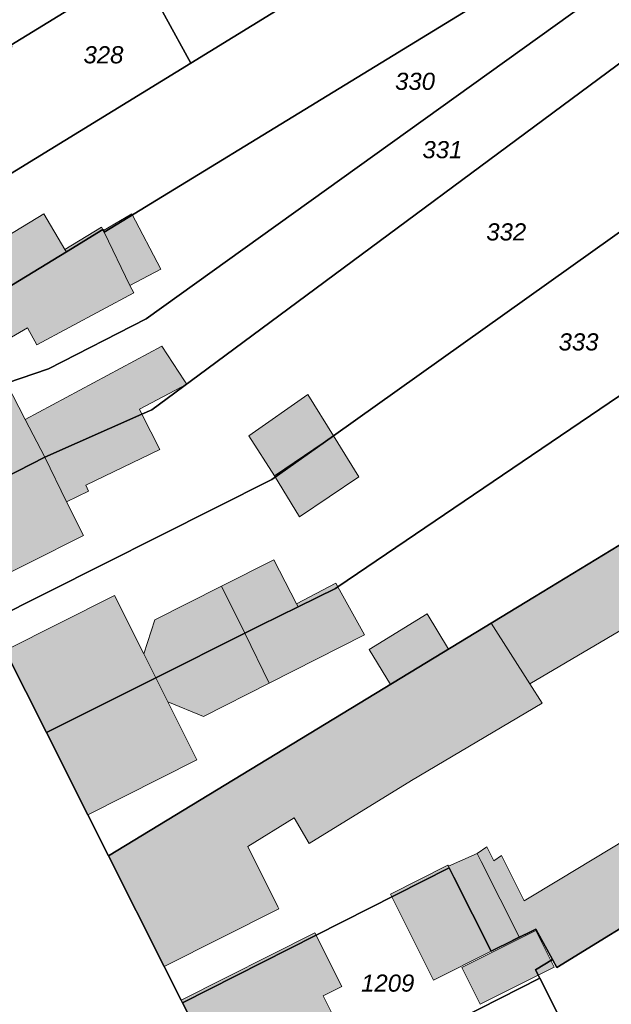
# Model space of a CAD drawing. Header units: metres. Extents: x 32338650 to 32340431, y 5701793 to 5703325.
# Tile 222 of 256: x 32339297 to 32339340, y 5702795 to 5702867. Entities that reach past the tile are written whole.
import ezdxf

# ---------------------------------------------------------------- set-up
doc = ezdxf.new("R2010")
doc.units = ezdxf.units.M
doc.header["$LTSCALE"] = 0.1
for name, color, linetype, lineweight, true_color in [('LPB-BE-Flurstück_Grenze', 7, 'Continuous', 70, 0x004c99), ('LPB-BE-Flurstück_Nummer', 7, 'Continuous', 70, 0x004c99), ('LPB-BE-Gebäude', 7, 'Continuous', 70, 0x004c99), ('LPB-BE-Straße', 7, 'Continuous', 70, 0x004c99)]:
    doc.layers.add(name, color=color, linetype=linetype, lineweight=lineweight, true_color=true_color)
doc.styles.add('Arial (italic)', font='ariali.ttf')

msp = doc.modelspace()

# ---------------------------------------------------------------- hatches: boundary and pattern name
at = {"layer": 'LPB-BE-Gebäude', "linetype": 'Continuous', "lineweight": 0, "true_color": 0xc7c8ca}
for points in [[(32339289.729, 5702852.085), (32339282.382, 5702847.573), (32339285.502, 5702841.378), (32339300.12, 5702850.264), (32339300.018, 5702850.437), (32339298.477, 5702853.034), (32339294.102, 5702850.395), (32339294.721, 5702849.368), (32339292.042, 5702847.743), (32339289.729, 5702852.085)], [(32339289.729, 5702852.085), (32339282.382, 5702847.573), (32339285.502, 5702841.378), (32339300.12, 5702850.264), (32339300.018, 5702850.437), (32339298.477, 5702853.034), (32339294.102, 5702850.395), (32339294.721, 5702849.368), (32339292.042, 5702847.743), (32339289.729, 5702852.085)], [(32339302.822, 5702851.813), (32339302.884, 5702851.707), (32339304.76, 5702847.82), (32339307.013, 5702849.008), (32339304.905, 5702853.039), (32339302.822, 5702851.813)], [(32339302.822, 5702851.813), (32339302.884, 5702851.707), (32339304.76, 5702847.82), (32339307.013, 5702849.008), (32339304.905, 5702853.039), (32339302.822, 5702851.813)], [(32339285.502, 5702841.378), (32339287.331, 5702837.743), (32339287.838, 5702836.71), (32339295.754, 5702840.687), (32339295.194, 5702841.771), (32339294.501, 5702843.113), (32339297.291, 5702844.736), (32339297.962, 5702843.486), (32339305.034, 5702847.287), (32339304.76, 5702847.82), (32339302.884, 5702851.707), (32339302.822, 5702851.813), (32339302.788, 5702851.886), (32339302.693, 5702852.06), (32339300.018, 5702850.437), (32339300.12, 5702850.264), (32339285.502, 5702841.378)], [(32339285.502, 5702841.378), (32339287.331, 5702837.743), (32339287.838, 5702836.71), (32339295.754, 5702840.687), (32339295.194, 5702841.771), (32339294.501, 5702843.113), (32339297.291, 5702844.736), (32339297.962, 5702843.486), (32339305.034, 5702847.287), (32339304.76, 5702847.82), (32339302.884, 5702851.707), (32339302.822, 5702851.813), (32339302.788, 5702851.886), (32339302.693, 5702852.06), (32339300.018, 5702850.437), (32339300.12, 5702850.264), (32339285.502, 5702841.378)], [(32339307.088, 5702843.387), (32339297.117, 5702838.049), (32339295.754, 5702840.687), (32339287.838, 5702836.71), (32339290.6, 5702831.241), (32339298.545, 5702835.285), (32339305.636, 5702838.429), (32339305.45, 5702838.798), (32339308.906, 5702840.61), (32339308.736, 5702840.869), (32339307.088, 5702843.387)], [(32339307.088, 5702843.387), (32339297.117, 5702838.049), (32339295.754, 5702840.687), (32339287.838, 5702836.71), (32339290.6, 5702831.241), (32339298.545, 5702835.285), (32339305.636, 5702838.429), (32339305.45, 5702838.798), (32339308.906, 5702840.61), (32339308.736, 5702840.869), (32339307.088, 5702843.387)], [(32339297.117, 5702838.049), (32339298.545, 5702835.285), (32339305.636, 5702838.429), (32339305.45, 5702838.798), (32339308.906, 5702840.61), (32339308.736, 5702840.869), (32339307.088, 5702843.387), (32339297.117, 5702838.049)], [(32339297.117, 5702838.049), (32339298.545, 5702835.285), (32339305.636, 5702838.429), (32339305.45, 5702838.798), (32339308.906, 5702840.61), (32339308.736, 5702840.869), (32339307.088, 5702843.387), (32339297.117, 5702838.049)], [(32339315.32, 5702833.922), (32339319.61, 5702836.851), (32339317.737, 5702839.858), (32339313.448, 5702836.857), (32339315.32, 5702833.922)], [(32339315.32, 5702833.922), (32339319.61, 5702836.851), (32339317.737, 5702839.858), (32339313.448, 5702836.857), (32339315.32, 5702833.922)], [(32339290.6, 5702831.241), (32339293.428, 5702825.6), (32339301.375, 5702829.571), (32339300.141, 5702832.047), (32339301.743, 5702832.822), (32339301.538, 5702833.245), (32339306.937, 5702835.853), (32339305.636, 5702838.429), (32339298.545, 5702835.285), (32339290.6, 5702831.241)], [(32339290.6, 5702831.241), (32339293.428, 5702825.6), (32339301.375, 5702829.571), (32339300.141, 5702832.047), (32339301.743, 5702832.822), (32339301.538, 5702833.245), (32339306.937, 5702835.853), (32339305.636, 5702838.429), (32339298.545, 5702835.285), (32339290.6, 5702831.241)], [(32339306.937, 5702835.853), (32339305.636, 5702838.429), (32339298.545, 5702835.285), (32339300.141, 5702832.047), (32339301.743, 5702832.822), (32339301.538, 5702833.245), (32339306.937, 5702835.853)], [(32339306.937, 5702835.853), (32339305.636, 5702838.429), (32339298.545, 5702835.285), (32339300.141, 5702832.047), (32339301.743, 5702832.822), (32339301.538, 5702833.245), (32339306.937, 5702835.853)], [(32339317.124, 5702830.945), (32339321.47, 5702833.854), (32339319.61, 5702836.851), (32339315.32, 5702833.922), (32339317.124, 5702830.945)], [(32339317.124, 5702830.945), (32339321.47, 5702833.854), (32339319.61, 5702836.851), (32339315.32, 5702833.922), (32339317.124, 5702830.945)], [(32339331.114, 5702823.179), (32339333.936, 5702818.768), (32339342.157, 5702823.605), (32339342.005, 5702823.864), (32339352.127, 5702829.821), (32339349.391, 5702834.289)], [(32339331.114, 5702823.179), (32339333.936, 5702818.768), (32339342.157, 5702823.605), (32339342.005, 5702823.864), (32339352.127, 5702829.821), (32339349.391, 5702834.289)], [(32339330.099, 5702806.384), (32339330.387, 5702805.813), (32339333.16, 5702800.301), (32339334.387, 5702800.881), (32339335.607, 5702798.649), (32339335.923, 5702798.066), (32339349.607, 5702806.474), (32339352.358, 5702808.292), (32339375.665, 5702822.518), (32339370.712, 5702830.575), (32339369.272, 5702832.918), (32339365.789, 5702830.67), (32339369.694, 5702824.186), (32339359.318, 5702817.925), (32339359.059, 5702818.353), (32339336.148, 5702804.521), (32339333.536, 5702802.944), (32339331.874, 5702806.238), (32339331.313, 5702805.853), (32339330.797, 5702806.87)], [(32339330.099, 5702806.384), (32339330.387, 5702805.813), (32339333.16, 5702800.301), (32339334.387, 5702800.881), (32339335.607, 5702798.649), (32339335.923, 5702798.066), (32339349.607, 5702806.474), (32339352.358, 5702808.292), (32339375.665, 5702822.518), (32339370.712, 5702830.575), (32339369.272, 5702832.918), (32339365.789, 5702830.67), (32339369.694, 5702824.186), (32339359.318, 5702817.925), (32339359.059, 5702818.353), (32339336.148, 5702804.521), (32339333.536, 5702802.944), (32339331.874, 5702806.238), (32339331.313, 5702805.853), (32339330.797, 5702806.87)], [(32339305.774, 5702820.949), (32339303.64, 5702825.202), (32339295.646, 5702821.203), (32339298.659, 5702815.21), (32339306.647, 5702819.21), (32339313.154, 5702822.461), (32339314.256, 5702823.013), (32339317.027, 5702824.377), (32339316.912, 5702824.601), (32339315.268, 5702827.803), (32339311.44, 5702825.875), (32339306.573, 5702823.423)], [(32339305.774, 5702820.949), (32339303.64, 5702825.202), (32339295.646, 5702821.203), (32339298.659, 5702815.21), (32339306.647, 5702819.21), (32339313.154, 5702822.461), (32339314.256, 5702823.013), (32339317.027, 5702824.377), (32339316.912, 5702824.601), (32339315.268, 5702827.803), (32339311.44, 5702825.875), (32339306.573, 5702823.423)], [(32339311.44, 5702825.875), (32339313.154, 5702822.461), (32339314.256, 5702823.013), (32339317.027, 5702824.377), (32339316.912, 5702824.601), (32339315.268, 5702827.803), (32339311.44, 5702825.875)], [(32339311.44, 5702825.875), (32339313.154, 5702822.461), (32339314.256, 5702823.013), (32339317.027, 5702824.377), (32339316.912, 5702824.601), (32339315.268, 5702827.803), (32339311.44, 5702825.875)], [(32339305.774, 5702820.949), (32339306.647, 5702819.21), (32339313.154, 5702822.461), (32339311.44, 5702825.875), (32339306.573, 5702823.423), (32339305.774, 5702820.949)], [(32339305.774, 5702820.949), (32339306.647, 5702819.21), (32339313.154, 5702822.461), (32339311.44, 5702825.875), (32339306.573, 5702823.423), (32339305.774, 5702820.949)], [(32339314.256, 5702823.013), (32339313.154, 5702822.461), (32339314.927, 5702818.811), (32339321.877, 5702822.347), (32339319.937, 5702825.838), (32339319.789, 5702826.106), (32339316.912, 5702824.601), (32339317.027, 5702824.377)], [(32339314.256, 5702823.013), (32339313.154, 5702822.461), (32339314.927, 5702818.811), (32339321.877, 5702822.347), (32339319.937, 5702825.838), (32339319.789, 5702826.106), (32339316.912, 5702824.601), (32339317.027, 5702824.377)], [(32339333.936, 5702818.768), (32339331.114, 5702823.179), (32339328.005, 5702821.294), (32339323.766, 5702818.713), (32339303.183, 5702806.22), (32339307.256, 5702798.138), (32339315.62, 5702802.36), (32339315.55, 5702802.504), (32339313.374, 5702806.894), (32339316.755, 5702808.982), (32339317.829, 5702807.111), (32339325.314, 5702811.72), (32339334.837, 5702817.354)], [(32339333.936, 5702818.768), (32339331.114, 5702823.179), (32339328.005, 5702821.294), (32339323.766, 5702818.713), (32339303.183, 5702806.22), (32339307.256, 5702798.138), (32339315.62, 5702802.36), (32339315.55, 5702802.504), (32339313.374, 5702806.894), (32339316.755, 5702808.982), (32339317.829, 5702807.111), (32339325.314, 5702811.72), (32339334.837, 5702817.354)], [(32339333.936, 5702818.768), (32339331.114, 5702823.179), (32339328.005, 5702821.294), (32339323.766, 5702818.713), (32339303.183, 5702806.22), (32339307.256, 5702798.138), (32339315.62, 5702802.36), (32339315.55, 5702802.504), (32339313.374, 5702806.894), (32339316.755, 5702808.982), (32339317.829, 5702807.111), (32339325.314, 5702811.72), (32339334.837, 5702817.354)], [(32339333.936, 5702818.768), (32339331.114, 5702823.179), (32339328.005, 5702821.294), (32339323.766, 5702818.713), (32339303.183, 5702806.22), (32339307.256, 5702798.138), (32339315.62, 5702802.36), (32339315.55, 5702802.504), (32339313.374, 5702806.894), (32339316.755, 5702808.982), (32339317.829, 5702807.111), (32339325.314, 5702811.72), (32339334.837, 5702817.354)], [(32339333.936, 5702818.768), (32339331.114, 5702823.179), (32339328.005, 5702821.294), (32339323.766, 5702818.713), (32339303.183, 5702806.22), (32339307.256, 5702798.138), (32339315.62, 5702802.36), (32339315.55, 5702802.504), (32339313.374, 5702806.894), (32339316.755, 5702808.982), (32339317.829, 5702807.111), (32339325.314, 5702811.72), (32339334.837, 5702817.354)], [(32339333.936, 5702818.768), (32339331.114, 5702823.179), (32339328.005, 5702821.294), (32339323.766, 5702818.713), (32339303.183, 5702806.22), (32339307.256, 5702798.138), (32339315.62, 5702802.36), (32339315.55, 5702802.504), (32339313.374, 5702806.894), (32339316.755, 5702808.982), (32339317.829, 5702807.111), (32339325.314, 5702811.72), (32339334.837, 5702817.354)], [(32339333.936, 5702818.768), (32339331.114, 5702823.179), (32339328.005, 5702821.294), (32339323.766, 5702818.713), (32339303.183, 5702806.22), (32339307.256, 5702798.138), (32339315.62, 5702802.36), (32339315.55, 5702802.504), (32339313.374, 5702806.894), (32339316.755, 5702808.982), (32339317.829, 5702807.111), (32339325.314, 5702811.72), (32339334.837, 5702817.354)], [(32339333.936, 5702818.768), (32339331.114, 5702823.179), (32339328.005, 5702821.294), (32339323.766, 5702818.713), (32339303.183, 5702806.22), (32339307.256, 5702798.138), (32339315.62, 5702802.36), (32339315.55, 5702802.504), (32339313.374, 5702806.894), (32339316.755, 5702808.982), (32339317.829, 5702807.111), (32339325.314, 5702811.72), (32339334.837, 5702817.354)], [(32339333.936, 5702818.768), (32339331.114, 5702823.179), (32339328.005, 5702821.294), (32339323.766, 5702818.713), (32339303.183, 5702806.22), (32339307.256, 5702798.138), (32339315.62, 5702802.36), (32339315.55, 5702802.504), (32339313.374, 5702806.894), (32339316.755, 5702808.982), (32339317.829, 5702807.111), (32339325.314, 5702811.72), (32339334.837, 5702817.354)], [(32339333.936, 5702818.768), (32339331.114, 5702823.179), (32339328.005, 5702821.294), (32339323.766, 5702818.713), (32339303.183, 5702806.22), (32339307.256, 5702798.138), (32339315.62, 5702802.36), (32339315.55, 5702802.504), (32339313.374, 5702806.894), (32339316.755, 5702808.982), (32339317.829, 5702807.111), (32339325.314, 5702811.72), (32339334.837, 5702817.354)], [(32339333.936, 5702818.768), (32339331.114, 5702823.179), (32339328.005, 5702821.294), (32339323.766, 5702818.713), (32339303.183, 5702806.22), (32339307.256, 5702798.138), (32339315.62, 5702802.36), (32339315.55, 5702802.504), (32339313.374, 5702806.894), (32339316.755, 5702808.982), (32339317.829, 5702807.111), (32339325.314, 5702811.72), (32339334.837, 5702817.354)], [(32339333.936, 5702818.768), (32339331.114, 5702823.179), (32339328.005, 5702821.294), (32339323.766, 5702818.713), (32339303.183, 5702806.22), (32339307.256, 5702798.138), (32339315.62, 5702802.36), (32339315.55, 5702802.504), (32339313.374, 5702806.894), (32339316.755, 5702808.982), (32339317.829, 5702807.111), (32339325.314, 5702811.72), (32339334.837, 5702817.354)], [(32339333.936, 5702818.768), (32339331.114, 5702823.179), (32339328.005, 5702821.294), (32339323.766, 5702818.713), (32339303.183, 5702806.22), (32339307.256, 5702798.138), (32339315.62, 5702802.36), (32339315.55, 5702802.504), (32339313.374, 5702806.894), (32339316.755, 5702808.982), (32339317.829, 5702807.111), (32339325.314, 5702811.72), (32339334.837, 5702817.354)], [(32339333.936, 5702818.768), (32339331.114, 5702823.179), (32339328.005, 5702821.294), (32339323.766, 5702818.713), (32339303.183, 5702806.22), (32339307.256, 5702798.138), (32339315.62, 5702802.36), (32339315.55, 5702802.504), (32339313.374, 5702806.894), (32339316.755, 5702808.982), (32339317.829, 5702807.111), (32339325.314, 5702811.72), (32339334.837, 5702817.354)], [(32339333.936, 5702818.768), (32339331.114, 5702823.179), (32339328.005, 5702821.294), (32339323.766, 5702818.713), (32339303.183, 5702806.22), (32339307.256, 5702798.138), (32339315.62, 5702802.36), (32339315.55, 5702802.504), (32339313.374, 5702806.894), (32339316.755, 5702808.982), (32339317.829, 5702807.111), (32339325.314, 5702811.72), (32339334.837, 5702817.354)], [(32339333.936, 5702818.768), (32339331.114, 5702823.179), (32339328.005, 5702821.294), (32339323.766, 5702818.713), (32339303.183, 5702806.22), (32339307.256, 5702798.138), (32339315.62, 5702802.36), (32339315.55, 5702802.504), (32339313.374, 5702806.894), (32339316.755, 5702808.982), (32339317.829, 5702807.111), (32339325.314, 5702811.72), (32339334.837, 5702817.354)], [(32339333.936, 5702818.768), (32339331.114, 5702823.179), (32339328.005, 5702821.294), (32339323.766, 5702818.713), (32339303.183, 5702806.22), (32339307.256, 5702798.138), (32339315.62, 5702802.36), (32339315.55, 5702802.504), (32339313.374, 5702806.894), (32339316.755, 5702808.982), (32339317.829, 5702807.111), (32339325.314, 5702811.72), (32339334.837, 5702817.354)], [(32339333.936, 5702818.768), (32339331.114, 5702823.179), (32339328.005, 5702821.294), (32339323.766, 5702818.713), (32339303.183, 5702806.22), (32339307.256, 5702798.138), (32339315.62, 5702802.36), (32339315.55, 5702802.504), (32339313.374, 5702806.894), (32339316.755, 5702808.982), (32339317.829, 5702807.111), (32339325.314, 5702811.72), (32339334.837, 5702817.354)], [(32339333.936, 5702818.768), (32339331.114, 5702823.179), (32339328.005, 5702821.294), (32339323.766, 5702818.713), (32339303.183, 5702806.22), (32339307.256, 5702798.138), (32339315.62, 5702802.36), (32339315.55, 5702802.504), (32339313.374, 5702806.894), (32339316.755, 5702808.982), (32339317.829, 5702807.111), (32339325.314, 5702811.72), (32339334.837, 5702817.354)], [(32339333.936, 5702818.768), (32339331.114, 5702823.179), (32339328.005, 5702821.294), (32339323.766, 5702818.713), (32339303.183, 5702806.22), (32339307.256, 5702798.138), (32339315.62, 5702802.36), (32339315.55, 5702802.504), (32339313.374, 5702806.894), (32339316.755, 5702808.982), (32339317.829, 5702807.111), (32339325.314, 5702811.72), (32339334.837, 5702817.354)], [(32339333.936, 5702818.768), (32339331.114, 5702823.179), (32339328.005, 5702821.294), (32339323.766, 5702818.713), (32339303.183, 5702806.22), (32339307.256, 5702798.138), (32339315.62, 5702802.36), (32339315.55, 5702802.504), (32339313.374, 5702806.894), (32339316.755, 5702808.982), (32339317.829, 5702807.111), (32339325.314, 5702811.72), (32339334.837, 5702817.354)], [(32339333.936, 5702818.768), (32339331.114, 5702823.179), (32339328.005, 5702821.294), (32339323.766, 5702818.713), (32339303.183, 5702806.22), (32339307.256, 5702798.138), (32339315.62, 5702802.36), (32339315.55, 5702802.504), (32339313.374, 5702806.894), (32339316.755, 5702808.982), (32339317.829, 5702807.111), (32339325.314, 5702811.72), (32339334.837, 5702817.354)], [(32339306.647, 5702819.21), (32339298.659, 5702815.21), (32339301.681, 5702809.207), (32339309.639, 5702813.215), (32339307.526, 5702817.447), (32339310.124, 5702816.368), (32339314.927, 5702818.811), (32339313.154, 5702822.461)], [(32339306.647, 5702819.21), (32339298.659, 5702815.21), (32339301.681, 5702809.207), (32339309.639, 5702813.215), (32339307.526, 5702817.447), (32339310.124, 5702816.368), (32339314.927, 5702818.811), (32339313.154, 5702822.461)], [(32339306.647, 5702819.21), (32339307.526, 5702817.447), (32339310.124, 5702816.368), (32339314.927, 5702818.811), (32339313.154, 5702822.461), (32339306.647, 5702819.21)], [(32339306.647, 5702819.21), (32339307.526, 5702817.447), (32339310.124, 5702816.368), (32339314.927, 5702818.811), (32339313.154, 5702822.461), (32339306.647, 5702819.21)], [(32339328.001, 5702805.456), (32339328.057, 5702805.348), (32339328.399, 5702804.67), (32339331.129, 5702799.272), (32339333.16, 5702800.301), (32339330.387, 5702805.813), (32339330.099, 5702806.384)], [(32339328.001, 5702805.456), (32339328.057, 5702805.348), (32339328.399, 5702804.67), (32339331.129, 5702799.272), (32339333.16, 5702800.301), (32339330.387, 5702805.813), (32339330.099, 5702806.384)], [(32339328.001, 5702805.456), (32339328.057, 5702805.348), (32339328.399, 5702804.67), (32339331.129, 5702799.272), (32339333.16, 5702800.301), (32339330.387, 5702805.813), (32339330.099, 5702806.384)], [(32339328.001, 5702805.456), (32339328.057, 5702805.348), (32339328.399, 5702804.67), (32339331.129, 5702799.272), (32339333.16, 5702800.301), (32339330.387, 5702805.813), (32339330.099, 5702806.384)], [(32339328.001, 5702805.456), (32339328.057, 5702805.348), (32339328.399, 5702804.67), (32339331.129, 5702799.272), (32339333.16, 5702800.301), (32339330.387, 5702805.813), (32339330.099, 5702806.384)], [(32339328.001, 5702805.456), (32339328.057, 5702805.348), (32339328.399, 5702804.67), (32339331.129, 5702799.272), (32339333.16, 5702800.301), (32339330.387, 5702805.813), (32339330.099, 5702806.384)], [(32339328.001, 5702805.456), (32339328.057, 5702805.348), (32339328.399, 5702804.67), (32339331.129, 5702799.272), (32339333.16, 5702800.301), (32339330.387, 5702805.813), (32339330.099, 5702806.384)], [(32339328.001, 5702805.456), (32339328.057, 5702805.348), (32339328.399, 5702804.67), (32339331.129, 5702799.272), (32339333.16, 5702800.301), (32339330.387, 5702805.813), (32339330.099, 5702806.384)], [(32339328.001, 5702805.456), (32339328.057, 5702805.348), (32339328.399, 5702804.67), (32339331.129, 5702799.272), (32339333.16, 5702800.301), (32339330.387, 5702805.813), (32339330.099, 5702806.384)], [(32339328.001, 5702805.456), (32339328.057, 5702805.348), (32339328.399, 5702804.67), (32339331.129, 5702799.272), (32339333.16, 5702800.301), (32339330.387, 5702805.813), (32339330.099, 5702806.384)], [(32339328.001, 5702805.456), (32339327.965, 5702805.528), (32339323.778, 5702803.41), (32339326.921, 5702797.146), (32339331.129, 5702799.272), (32339328.399, 5702804.67), (32339328.057, 5702805.348)], [(32339328.001, 5702805.456), (32339327.965, 5702805.528), (32339323.778, 5702803.41), (32339326.921, 5702797.146), (32339331.129, 5702799.272), (32339328.399, 5702804.67), (32339328.057, 5702805.348)], [(32339308.495, 5702795.686), (32339308.589, 5702795.487), (32339312.521, 5702787.705), (32339313.184, 5702786.391), (32339321.562, 5702790.646), (32339320.886, 5702791.984), (32339318.858, 5702796.012), (32339320.224, 5702796.699), (32339318.252, 5702800.611)], [(32339308.495, 5702795.686), (32339308.589, 5702795.487), (32339312.521, 5702787.705), (32339313.184, 5702786.391), (32339321.562, 5702790.646), (32339320.886, 5702791.984), (32339318.858, 5702796.012), (32339320.224, 5702796.699), (32339318.252, 5702800.611)]]:
    msp.add_hatch(color=9, dxfattribs=at).paths.add_polyline_path(points)

# ---------------------------------------------------------------- linework, layer by layer
at = {"layer": 'LPB-BE-Flurstück_Grenze', "color": 253, "linetype": 'Continuous', "lineweight": 25, "true_color": 0xadadad, "transparency": 33554687, "flags": 128}
for points in [[(32339275.733, 5702860.743), (32339278.856, 5702854.552), (32339288.678, 5702860.566), (32339288.637, 5702860.634), (32339293.993, 5702863.928), (32339296.131, 5702865.243), (32339296.068, 5702865.346), (32339305.354, 5702871.055), (32339309.209, 5702864.029), (32339336.07, 5702880.544), (32339333.784, 5702883.212), (32339326.976, 5702891.21), (32339302.554, 5702876.179), (32339285.843, 5702865.866), (32339285.724, 5702865.792), (32339285.553, 5702865.687), (32339275.733, 5702860.743)], [(32339275.733, 5702860.743), (32339278.856, 5702854.552), (32339288.678, 5702860.566), (32339288.637, 5702860.634), (32339293.993, 5702863.928), (32339296.131, 5702865.243), (32339296.068, 5702865.346), (32339305.354, 5702871.055), (32339309.209, 5702864.029), (32339336.07, 5702880.544), (32339333.784, 5702883.212), (32339326.976, 5702891.21), (32339302.554, 5702876.179), (32339285.843, 5702865.866), (32339285.724, 5702865.792), (32339285.553, 5702865.687), (32339275.733, 5702860.743)], [(32339289.729, 5702852.085), (32339282.382, 5702847.573), (32339285.502, 5702841.378), (32339300.12, 5702850.264), (32339302.788, 5702851.886), (32339302.822, 5702851.813), (32339302.884, 5702851.707), (32339339.793, 5702874.292), (32339336.07, 5702880.544), (32339309.209, 5702864.029), (32339289.729, 5702852.085)], [(32339289.729, 5702852.085), (32339282.382, 5702847.573), (32339285.502, 5702841.378), (32339300.12, 5702850.264), (32339302.788, 5702851.886), (32339302.822, 5702851.813), (32339302.884, 5702851.707), (32339339.793, 5702874.292), (32339336.07, 5702880.544), (32339309.209, 5702864.029), (32339289.729, 5702852.085)], [(32339285.502, 5702841.378), (32339287.838, 5702836.71), (32339295.754, 5702840.687), (32339298.825, 5702841.745), (32339305.945, 5702845.378), (32339341.718, 5702871.062), (32339339.793, 5702874.292), (32339302.884, 5702851.707), (32339302.822, 5702851.813), (32339302.788, 5702851.886), (32339300.12, 5702850.264), (32339285.502, 5702841.378)], [(32339285.502, 5702841.378), (32339287.838, 5702836.71), (32339295.754, 5702840.687), (32339298.825, 5702841.745), (32339305.945, 5702845.378), (32339341.718, 5702871.062), (32339339.793, 5702874.292), (32339302.884, 5702851.707), (32339302.822, 5702851.813), (32339302.788, 5702851.886), (32339300.12, 5702850.264), (32339285.502, 5702841.378)], [(32339288.678, 5702860.566), (32339278.856, 5702854.552), (32339281.819, 5702848.678), (32339282.382, 5702847.573), (32339289.729, 5702852.085), (32339309.209, 5702864.029), (32339305.354, 5702871.055), (32339296.068, 5702865.346), (32339296.131, 5702865.243), (32339293.993, 5702863.928), (32339288.637, 5702860.634), (32339288.678, 5702860.566)], [(32339288.678, 5702860.566), (32339278.856, 5702854.552), (32339281.819, 5702848.678), (32339282.382, 5702847.573), (32339289.729, 5702852.085), (32339309.209, 5702864.029), (32339305.354, 5702871.055), (32339296.068, 5702865.346), (32339296.131, 5702865.243), (32339293.993, 5702863.928), (32339288.637, 5702860.634), (32339288.678, 5702860.566)], [(32339287.838, 5702836.71), (32339290.6, 5702831.241), (32339298.545, 5702835.285), (32339305.636, 5702838.429), (32339306.357, 5702838.745), (32339310.374, 5702841.72), (32339344.252, 5702866.805), (32339341.718, 5702871.062), (32339305.945, 5702845.378), (32339298.825, 5702841.745), (32339295.754, 5702840.687), (32339287.838, 5702836.71)], [(32339287.838, 5702836.71), (32339290.6, 5702831.241), (32339298.545, 5702835.285), (32339305.636, 5702838.429), (32339306.357, 5702838.745), (32339310.374, 5702841.72), (32339344.252, 5702866.805), (32339341.718, 5702871.062), (32339305.945, 5702845.378), (32339298.825, 5702841.745), (32339295.754, 5702840.687), (32339287.838, 5702836.71)], [(32339312.521, 5702787.705), (32339308.589, 5702795.487), (32339308.495, 5702795.686), (32339307.256, 5702798.138), (32339303.183, 5702806.22), (32339301.681, 5702809.207), (32339298.659, 5702815.21), (32339295.646, 5702821.203), (32339294.573, 5702823.355), (32339290.6, 5702831.241), (32339287.838, 5702836.71), (32339285.502, 5702841.378), (32339282.382, 5702847.573), (32339281.819, 5702848.678), (32339278.856, 5702854.552), (32339275.733, 5702860.743), (32339272.669, 5702866.808), (32339271.328, 5702869.467)], [(32339312.521, 5702787.705), (32339308.589, 5702795.487), (32339308.495, 5702795.686), (32339307.256, 5702798.138), (32339303.183, 5702806.22), (32339301.681, 5702809.207), (32339298.659, 5702815.21), (32339295.646, 5702821.203), (32339294.573, 5702823.355), (32339290.6, 5702831.241), (32339287.838, 5702836.71), (32339285.502, 5702841.378), (32339282.382, 5702847.573), (32339281.819, 5702848.678), (32339278.856, 5702854.552), (32339275.733, 5702860.743), (32339272.669, 5702866.808), (32339271.328, 5702869.467)], [(32339290.6, 5702831.241), (32339294.573, 5702823.355), (32339315.123, 5702833.655), (32339319.61, 5702836.851), (32339349.437, 5702858.079), (32339347.377, 5702861.538), (32339344.252, 5702866.805), (32339310.374, 5702841.72), (32339306.357, 5702838.745), (32339305.636, 5702838.429), (32339298.545, 5702835.285), (32339290.6, 5702831.241)], [(32339290.6, 5702831.241), (32339294.573, 5702823.355), (32339315.123, 5702833.655), (32339319.61, 5702836.851), (32339349.437, 5702858.079), (32339347.377, 5702861.538), (32339344.252, 5702866.805), (32339310.374, 5702841.72), (32339306.357, 5702838.745), (32339305.636, 5702838.429), (32339298.545, 5702835.285), (32339290.6, 5702831.241)], [(32339294.573, 5702823.355), (32339295.646, 5702821.203), (32339298.659, 5702815.21), (32339306.647, 5702819.21), (32339313.154, 5702822.461), (32339314.256, 5702823.013), (32339317.027, 5702824.377), (32339319.77, 5702825.725), (32339319.937, 5702825.838), (32339354.624, 5702849.344), (32339349.437, 5702858.079), (32339319.61, 5702836.851), (32339315.123, 5702833.655), (32339294.573, 5702823.355)], [(32339294.573, 5702823.355), (32339295.646, 5702821.203), (32339298.659, 5702815.21), (32339306.647, 5702819.21), (32339313.154, 5702822.461), (32339314.256, 5702823.013), (32339317.027, 5702824.377), (32339319.77, 5702825.725), (32339319.937, 5702825.838), (32339354.624, 5702849.344), (32339349.437, 5702858.079), (32339319.61, 5702836.851), (32339315.123, 5702833.655), (32339294.573, 5702823.355)], [(32339298.659, 5702815.21), (32339301.681, 5702809.207), (32339303.183, 5702806.22), (32339334.273, 5702825.118), (32339349.391, 5702834.289), (32339359.823, 5702840.618), (32339354.624, 5702849.344), (32339319.937, 5702825.838), (32339319.77, 5702825.725), (32339317.027, 5702824.377), (32339314.256, 5702823.013), (32339313.154, 5702822.461), (32339306.647, 5702819.21), (32339298.659, 5702815.21)], [(32339298.659, 5702815.21), (32339301.681, 5702809.207), (32339303.183, 5702806.22), (32339334.273, 5702825.118), (32339349.391, 5702834.289), (32339359.823, 5702840.618), (32339354.624, 5702849.344), (32339319.937, 5702825.838), (32339319.77, 5702825.725), (32339317.027, 5702824.377), (32339314.256, 5702823.013), (32339313.154, 5702822.461), (32339306.647, 5702819.21), (32339298.659, 5702815.21)], [(32339352.206, 5702808.095), (32339352.004, 5702808.401), (32339375.708, 5702822.447), (32339375.665, 5702822.518), (32339370.712, 5702830.575), (32339369.272, 5702832.918), (32339363.25, 5702842.712), (32339359.823, 5702840.618), (32339349.391, 5702834.289), (32339334.273, 5702825.118), (32339303.183, 5702806.22), (32339307.256, 5702798.138), (32339308.495, 5702795.686), (32339308.589, 5702795.487), (32339328.057, 5702805.348), (32339328.399, 5702804.67), (32339331.129, 5702799.272), (32339334.387, 5702800.881), (32339335.607, 5702798.649), (32339335.923, 5702798.066), (32339352.206, 5702808.095)], [(32339352.206, 5702808.095), (32339352.004, 5702808.401), (32339375.708, 5702822.447), (32339375.665, 5702822.518), (32339370.712, 5702830.575), (32339369.272, 5702832.918), (32339363.25, 5702842.712), (32339359.823, 5702840.618), (32339349.391, 5702834.289), (32339334.273, 5702825.118), (32339303.183, 5702806.22), (32339307.256, 5702798.138), (32339308.495, 5702795.686), (32339308.589, 5702795.487), (32339328.057, 5702805.348), (32339328.399, 5702804.67), (32339331.129, 5702799.272), (32339334.387, 5702800.881), (32339335.607, 5702798.649), (32339335.923, 5702798.066), (32339352.206, 5702808.095)], [(32339334.353, 5702797.912), (32339334.682, 5702797.287), (32339339.322, 5702788.056), (32339345.321, 5702791.241), (32339351.941, 5702794.75), (32339358.618, 5702798.278), (32339352.206, 5702808.095), (32339335.923, 5702798.066), (32339335.607, 5702798.649), (32339334.353, 5702797.912)], [(32339334.353, 5702797.912), (32339334.682, 5702797.287), (32339339.322, 5702788.056), (32339345.321, 5702791.241), (32339351.941, 5702794.75), (32339358.618, 5702798.278), (32339352.206, 5702808.095), (32339335.923, 5702798.066), (32339335.607, 5702798.649), (32339334.353, 5702797.912)], [(32339335.607, 5702798.649), (32339334.387, 5702800.881), (32339331.129, 5702799.272), (32339328.399, 5702804.67), (32339328.057, 5702805.348), (32339308.589, 5702795.487), (32339312.521, 5702787.705), (32339313.184, 5702786.391), (32339317.055, 5702788.357), (32339317.631, 5702788.649), (32339321.562, 5702790.646), (32339334.682, 5702797.287), (32339334.353, 5702797.912), (32339335.607, 5702798.649)], [(32339335.607, 5702798.649), (32339334.387, 5702800.881), (32339331.129, 5702799.272), (32339328.399, 5702804.67), (32339328.057, 5702805.348), (32339308.589, 5702795.487), (32339312.521, 5702787.705), (32339313.184, 5702786.391), (32339317.055, 5702788.357), (32339317.631, 5702788.649), (32339321.562, 5702790.646), (32339334.682, 5702797.287), (32339334.353, 5702797.912), (32339335.607, 5702798.649)], [(32339317.055, 5702788.357), (32339313.184, 5702786.391), (32339313.764, 5702785.242), (32339317.752, 5702777.325), (32339324.375, 5702780.665), (32339327.505, 5702782.247), (32339333.011, 5702785.02), (32339333.092, 5702784.86), (32339334.913, 5702785.779), (32339337.332, 5702787.002), (32339339.322, 5702788.056), (32339334.682, 5702797.287), (32339321.562, 5702790.646), (32339317.631, 5702788.649), (32339317.055, 5702788.357)], [(32339317.055, 5702788.357), (32339313.184, 5702786.391), (32339313.764, 5702785.242), (32339317.752, 5702777.325), (32339324.375, 5702780.665), (32339327.505, 5702782.247), (32339333.011, 5702785.02), (32339333.092, 5702784.86), (32339334.913, 5702785.779), (32339337.332, 5702787.002), (32339339.322, 5702788.056), (32339334.682, 5702797.287), (32339321.562, 5702790.646), (32339317.631, 5702788.649), (32339317.055, 5702788.357)]]:
    msp.add_lwpolyline(points, dxfattribs=at)
at = {"layer": 'LPB-BE-Gebäude', "color": 7, "linetype": 'Continuous', "lineweight": 9, "flags": 128}
for points in [[(32339289.729, 5702852.085), (32339282.382, 5702847.573), (32339285.502, 5702841.378), (32339300.12, 5702850.264), (32339300.018, 5702850.437), (32339298.477, 5702853.034), (32339294.102, 5702850.395), (32339294.721, 5702849.368), (32339292.042, 5702847.743), (32339289.729, 5702852.085)], [(32339289.729, 5702852.085), (32339282.382, 5702847.573), (32339285.502, 5702841.378), (32339300.12, 5702850.264), (32339300.018, 5702850.437), (32339298.477, 5702853.034), (32339294.102, 5702850.395), (32339294.721, 5702849.368), (32339292.042, 5702847.743), (32339289.729, 5702852.085)], [(32339302.822, 5702851.813), (32339302.884, 5702851.707), (32339304.76, 5702847.82), (32339307.013, 5702849.008), (32339304.905, 5702853.039), (32339302.822, 5702851.813)], [(32339302.822, 5702851.813), (32339302.884, 5702851.707), (32339304.76, 5702847.82), (32339307.013, 5702849.008), (32339304.905, 5702853.039), (32339302.822, 5702851.813)], [(32339285.502, 5702841.378), (32339287.331, 5702837.743), (32339287.838, 5702836.71), (32339295.754, 5702840.687), (32339295.194, 5702841.771), (32339294.501, 5702843.113), (32339297.291, 5702844.736), (32339297.962, 5702843.486), (32339305.034, 5702847.287), (32339304.76, 5702847.82), (32339302.884, 5702851.707), (32339302.822, 5702851.813), (32339302.788, 5702851.886), (32339302.693, 5702852.06), (32339300.018, 5702850.437), (32339300.12, 5702850.264), (32339285.502, 5702841.378)], [(32339285.502, 5702841.378), (32339287.331, 5702837.743), (32339287.838, 5702836.71), (32339295.754, 5702840.687), (32339295.194, 5702841.771), (32339294.501, 5702843.113), (32339297.291, 5702844.736), (32339297.962, 5702843.486), (32339305.034, 5702847.287), (32339304.76, 5702847.82), (32339302.884, 5702851.707), (32339302.822, 5702851.813), (32339302.788, 5702851.886), (32339302.693, 5702852.06), (32339300.018, 5702850.437), (32339300.12, 5702850.264), (32339285.502, 5702841.378)], [(32339307.088, 5702843.387), (32339297.117, 5702838.049), (32339295.754, 5702840.687), (32339287.838, 5702836.71), (32339290.6, 5702831.241), (32339298.545, 5702835.285), (32339305.636, 5702838.429), (32339305.45, 5702838.798), (32339308.906, 5702840.61), (32339308.736, 5702840.869), (32339307.088, 5702843.387)], [(32339307.088, 5702843.387), (32339297.117, 5702838.049), (32339295.754, 5702840.687), (32339287.838, 5702836.71), (32339290.6, 5702831.241), (32339298.545, 5702835.285), (32339305.636, 5702838.429), (32339305.45, 5702838.798), (32339308.906, 5702840.61), (32339308.736, 5702840.869), (32339307.088, 5702843.387)], [(32339297.117, 5702838.049), (32339298.545, 5702835.285), (32339305.636, 5702838.429), (32339305.45, 5702838.798), (32339308.906, 5702840.61), (32339308.736, 5702840.869), (32339307.088, 5702843.387), (32339297.117, 5702838.049)], [(32339297.117, 5702838.049), (32339298.545, 5702835.285), (32339305.636, 5702838.429), (32339305.45, 5702838.798), (32339308.906, 5702840.61), (32339308.736, 5702840.869), (32339307.088, 5702843.387), (32339297.117, 5702838.049)], [(32339315.32, 5702833.922), (32339319.61, 5702836.851), (32339317.737, 5702839.858), (32339313.448, 5702836.857), (32339315.32, 5702833.922)], [(32339315.32, 5702833.922), (32339319.61, 5702836.851), (32339317.737, 5702839.858), (32339313.448, 5702836.857), (32339315.32, 5702833.922)], [(32339290.6, 5702831.241), (32339293.428, 5702825.6), (32339301.375, 5702829.571), (32339300.141, 5702832.047), (32339301.743, 5702832.822), (32339301.538, 5702833.245), (32339306.937, 5702835.853), (32339305.636, 5702838.429), (32339298.545, 5702835.285), (32339290.6, 5702831.241)], [(32339290.6, 5702831.241), (32339293.428, 5702825.6), (32339301.375, 5702829.571), (32339300.141, 5702832.047), (32339301.743, 5702832.822), (32339301.538, 5702833.245), (32339306.937, 5702835.853), (32339305.636, 5702838.429), (32339298.545, 5702835.285), (32339290.6, 5702831.241)], [(32339306.937, 5702835.853), (32339305.636, 5702838.429), (32339298.545, 5702835.285), (32339300.141, 5702832.047), (32339301.743, 5702832.822), (32339301.538, 5702833.245), (32339306.937, 5702835.853)], [(32339306.937, 5702835.853), (32339305.636, 5702838.429), (32339298.545, 5702835.285), (32339300.141, 5702832.047), (32339301.743, 5702832.822), (32339301.538, 5702833.245), (32339306.937, 5702835.853)], [(32339317.124, 5702830.945), (32339321.47, 5702833.854), (32339319.61, 5702836.851), (32339315.32, 5702833.922), (32339317.124, 5702830.945)], [(32339317.124, 5702830.945), (32339321.47, 5702833.854), (32339319.61, 5702836.851), (32339315.32, 5702833.922), (32339317.124, 5702830.945)], [(32339331.114, 5702823.179), (32339333.936, 5702818.768), (32339342.157, 5702823.605), (32339342.005, 5702823.864), (32339352.127, 5702829.821), (32339349.391, 5702834.289), (32339331.114, 5702823.179)], [(32339331.114, 5702823.179), (32339333.936, 5702818.768), (32339342.157, 5702823.605), (32339342.005, 5702823.864), (32339352.127, 5702829.821), (32339349.391, 5702834.289), (32339331.114, 5702823.179)], [(32339330.099, 5702806.384), (32339330.387, 5702805.813), (32339333.16, 5702800.301), (32339334.387, 5702800.881), (32339335.607, 5702798.649), (32339335.923, 5702798.066), (32339349.607, 5702806.474), (32339352.358, 5702808.292), (32339375.665, 5702822.518), (32339370.712, 5702830.575), (32339369.272, 5702832.918), (32339365.789, 5702830.67), (32339369.694, 5702824.186), (32339359.318, 5702817.925), (32339359.059, 5702818.353), (32339336.148, 5702804.521), (32339333.536, 5702802.944), (32339331.874, 5702806.238), (32339331.313, 5702805.853), (32339330.797, 5702806.87), (32339330.099, 5702806.384)], [(32339330.099, 5702806.384), (32339330.387, 5702805.813), (32339333.16, 5702800.301), (32339334.387, 5702800.881), (32339335.607, 5702798.649), (32339335.923, 5702798.066), (32339349.607, 5702806.474), (32339352.358, 5702808.292), (32339375.665, 5702822.518), (32339370.712, 5702830.575), (32339369.272, 5702832.918), (32339365.789, 5702830.67), (32339369.694, 5702824.186), (32339359.318, 5702817.925), (32339359.059, 5702818.353), (32339336.148, 5702804.521), (32339333.536, 5702802.944), (32339331.874, 5702806.238), (32339331.313, 5702805.853), (32339330.797, 5702806.87), (32339330.099, 5702806.384)], [(32339305.774, 5702820.949), (32339303.64, 5702825.202), (32339295.646, 5702821.203), (32339298.659, 5702815.21), (32339306.647, 5702819.21), (32339313.154, 5702822.461), (32339314.256, 5702823.013), (32339317.027, 5702824.377), (32339316.912, 5702824.601), (32339315.268, 5702827.803), (32339311.44, 5702825.875), (32339306.573, 5702823.423), (32339305.774, 5702820.949)], [(32339305.774, 5702820.949), (32339303.64, 5702825.202), (32339295.646, 5702821.203), (32339298.659, 5702815.21), (32339306.647, 5702819.21), (32339313.154, 5702822.461), (32339314.256, 5702823.013), (32339317.027, 5702824.377), (32339316.912, 5702824.601), (32339315.268, 5702827.803), (32339311.44, 5702825.875), (32339306.573, 5702823.423), (32339305.774, 5702820.949)], [(32339311.44, 5702825.875), (32339313.154, 5702822.461), (32339314.256, 5702823.013), (32339317.027, 5702824.377), (32339316.912, 5702824.601), (32339315.268, 5702827.803), (32339311.44, 5702825.875)], [(32339311.44, 5702825.875), (32339313.154, 5702822.461), (32339314.256, 5702823.013), (32339317.027, 5702824.377), (32339316.912, 5702824.601), (32339315.268, 5702827.803), (32339311.44, 5702825.875)], [(32339305.774, 5702820.949), (32339306.647, 5702819.21), (32339313.154, 5702822.461), (32339311.44, 5702825.875), (32339306.573, 5702823.423), (32339305.774, 5702820.949)], [(32339305.774, 5702820.949), (32339306.647, 5702819.21), (32339313.154, 5702822.461), (32339311.44, 5702825.875), (32339306.573, 5702823.423), (32339305.774, 5702820.949)], [(32339314.256, 5702823.013), (32339313.154, 5702822.461), (32339314.927, 5702818.811), (32339321.877, 5702822.347), (32339319.937, 5702825.838), (32339319.789, 5702826.106), (32339316.912, 5702824.601), (32339317.027, 5702824.377), (32339314.256, 5702823.013)], [(32339314.256, 5702823.013), (32339313.154, 5702822.461), (32339314.927, 5702818.811), (32339321.877, 5702822.347), (32339319.937, 5702825.838), (32339319.789, 5702826.106), (32339316.912, 5702824.601), (32339317.027, 5702824.377), (32339314.256, 5702823.013)], [(32339322.222, 5702821.276), (32339323.766, 5702818.713), (32339328.005, 5702821.294), (32339326.442, 5702823.877), (32339322.222, 5702821.276)], [(32339322.222, 5702821.276), (32339323.766, 5702818.713), (32339328.005, 5702821.294), (32339326.442, 5702823.877), (32339322.222, 5702821.276)], [(32339333.936, 5702818.768), (32339331.114, 5702823.179), (32339328.005, 5702821.294), (32339323.766, 5702818.713), (32339303.183, 5702806.22), (32339307.256, 5702798.138), (32339315.62, 5702802.36), (32339315.55, 5702802.504), (32339313.374, 5702806.894), (32339316.755, 5702808.982), (32339317.829, 5702807.111), (32339325.314, 5702811.72), (32339334.837, 5702817.354), (32339333.936, 5702818.768)], [(32339333.936, 5702818.768), (32339331.114, 5702823.179), (32339328.005, 5702821.294), (32339323.766, 5702818.713), (32339303.183, 5702806.22), (32339307.256, 5702798.138), (32339315.62, 5702802.36), (32339315.55, 5702802.504), (32339313.374, 5702806.894), (32339316.755, 5702808.982), (32339317.829, 5702807.111), (32339325.314, 5702811.72), (32339334.837, 5702817.354), (32339333.936, 5702818.768)], [(32339333.936, 5702818.768), (32339331.114, 5702823.179), (32339328.005, 5702821.294), (32339323.766, 5702818.713), (32339303.183, 5702806.22), (32339307.256, 5702798.138), (32339315.62, 5702802.36), (32339315.55, 5702802.504), (32339313.374, 5702806.894), (32339316.755, 5702808.982), (32339317.829, 5702807.111), (32339325.314, 5702811.72), (32339334.837, 5702817.354), (32339333.936, 5702818.768)], [(32339333.936, 5702818.768), (32339331.114, 5702823.179), (32339328.005, 5702821.294), (32339323.766, 5702818.713), (32339303.183, 5702806.22), (32339307.256, 5702798.138), (32339315.62, 5702802.36), (32339315.55, 5702802.504), (32339313.374, 5702806.894), (32339316.755, 5702808.982), (32339317.829, 5702807.111), (32339325.314, 5702811.72), (32339334.837, 5702817.354), (32339333.936, 5702818.768)], [(32339333.936, 5702818.768), (32339331.114, 5702823.179), (32339328.005, 5702821.294), (32339323.766, 5702818.713), (32339303.183, 5702806.22), (32339307.256, 5702798.138), (32339315.62, 5702802.36), (32339315.55, 5702802.504), (32339313.374, 5702806.894), (32339316.755, 5702808.982), (32339317.829, 5702807.111), (32339325.314, 5702811.72), (32339334.837, 5702817.354), (32339333.936, 5702818.768)], [(32339333.936, 5702818.768), (32339331.114, 5702823.179), (32339328.005, 5702821.294), (32339323.766, 5702818.713), (32339303.183, 5702806.22), (32339307.256, 5702798.138), (32339315.62, 5702802.36), (32339315.55, 5702802.504), (32339313.374, 5702806.894), (32339316.755, 5702808.982), (32339317.829, 5702807.111), (32339325.314, 5702811.72), (32339334.837, 5702817.354), (32339333.936, 5702818.768)], [(32339306.647, 5702819.21), (32339298.659, 5702815.21), (32339301.681, 5702809.207), (32339309.639, 5702813.215), (32339307.526, 5702817.447), (32339310.124, 5702816.368), (32339314.927, 5702818.811), (32339313.154, 5702822.461), (32339306.647, 5702819.21)], [(32339306.647, 5702819.21), (32339298.659, 5702815.21), (32339301.681, 5702809.207), (32339309.639, 5702813.215), (32339307.526, 5702817.447), (32339310.124, 5702816.368), (32339314.927, 5702818.811), (32339313.154, 5702822.461), (32339306.647, 5702819.21)], [(32339306.647, 5702819.21), (32339307.526, 5702817.447), (32339310.124, 5702816.368), (32339314.927, 5702818.811), (32339313.154, 5702822.461), (32339306.647, 5702819.21)], [(32339306.647, 5702819.21), (32339307.526, 5702817.447), (32339310.124, 5702816.368), (32339314.927, 5702818.811), (32339313.154, 5702822.461), (32339306.647, 5702819.21)], [(32339328.001, 5702805.456), (32339328.057, 5702805.348), (32339328.399, 5702804.67), (32339331.129, 5702799.272), (32339333.16, 5702800.301), (32339330.387, 5702805.813), (32339330.099, 5702806.384), (32339328.001, 5702805.456)], [(32339328.001, 5702805.456), (32339328.057, 5702805.348), (32339328.399, 5702804.67), (32339331.129, 5702799.272), (32339333.16, 5702800.301), (32339330.387, 5702805.813), (32339330.099, 5702806.384), (32339328.001, 5702805.456)], [(32339328.001, 5702805.456), (32339327.965, 5702805.528), (32339323.778, 5702803.41), (32339326.921, 5702797.146), (32339331.129, 5702799.272), (32339328.399, 5702804.67), (32339328.057, 5702805.348), (32339328.001, 5702805.456)], [(32339328.001, 5702805.456), (32339327.965, 5702805.528), (32339323.778, 5702803.41), (32339326.921, 5702797.146), (32339331.129, 5702799.272), (32339328.399, 5702804.67), (32339328.057, 5702805.348), (32339328.001, 5702805.456)], [(32339308.495, 5702795.686), (32339308.589, 5702795.487), (32339312.521, 5702787.705), (32339313.184, 5702786.391), (32339321.562, 5702790.646), (32339320.886, 5702791.984), (32339318.858, 5702796.012), (32339320.224, 5702796.699), (32339318.252, 5702800.611), (32339308.495, 5702795.686)], [(32339308.495, 5702795.686), (32339308.589, 5702795.487), (32339312.521, 5702787.705), (32339313.184, 5702786.391), (32339321.562, 5702790.646), (32339320.886, 5702791.984), (32339318.858, 5702796.012), (32339320.224, 5702796.699), (32339318.252, 5702800.611), (32339308.495, 5702795.686)], [(32339330.33, 5702795.403), (32339335.715, 5702798.105), (32339334.383, 5702800.771), (32339328.978, 5702798.071), (32339330.33, 5702795.403)], [(32339330.33, 5702795.403), (32339335.715, 5702798.105), (32339334.383, 5702800.771), (32339328.978, 5702798.071), (32339330.33, 5702795.403)]]:
    msp.add_lwpolyline(points, dxfattribs=at)
at = {"layer": 'LPB-BE-Gebäude', "color": 9, "linetype": 'Continuous', "true_color": 0xc7c8ca}
for points in [[(32339322.222, 5702821.276), (32339323.766, 5702818.713), (32339326.442, 5702823.877), (32339328.005, 5702821.294)], [(32339322.222, 5702821.276), (32339323.766, 5702818.713), (32339326.442, 5702823.877), (32339328.005, 5702821.294)], [(32339330.33, 5702795.403), (32339335.715, 5702798.105), (32339328.978, 5702798.071), (32339334.383, 5702800.771)], [(32339330.33, 5702795.403), (32339335.715, 5702798.105), (32339328.978, 5702798.071), (32339334.383, 5702800.771)]]:
    msp.add_solid(points, dxfattribs=at)
at = {"layer": 'LPB-BE-Straße', "color": 250, "linetype": 'Continuous', "lineweight": 25, "true_color": 0x333333, "transparency": 33554687, "flags": 128}
msp.add_lwpolyline([(32339312.521, 5702787.705), (32339308.589, 5702795.487), (32339308.495, 5702795.686), (32339307.256, 5702798.138), (32339303.183, 5702806.22), (32339301.681, 5702809.207), (32339298.659, 5702815.21), (32339295.646, 5702821.203), (32339294.573, 5702823.355), (32339290.6, 5702831.241), (32339287.838, 5702836.71), (32339285.502, 5702841.378), (32339282.382, 5702847.573), (32339281.819, 5702848.678), (32339278.856, 5702854.552), (32339275.733, 5702860.743), (32339272.669, 5702866.808), (32339271.328, 5702869.467)], dxfattribs=at)

# ---------------------------------------------------------------- texts
at = {"layer": 'LPB-BE-Flurstück_Nummer', "color": 252, "true_color": 0x888888, "char_height": 1.25, "attachment_point": 2, "line_spacing_factor": 1.004016, "style": 'Arial (italic)'}
for s, insert, width in [('328', (32339302.828, 5702865.263), 4.245), ('328', (32339302.828, 5702865.263), 4.245), ('330', (32339325.566, 5702863.328), 4.246875), ('330', (32339325.566, 5702863.328), 4.246875), ('331', (32339327.563, 5702858.343), 4.021875), ('331', (32339327.563, 5702858.343), 4.021875), ('332', (32339332.221, 5702852.347), 4.2375), ('332', (32339332.221, 5702852.347), 4.2375), ('333', (32339337.497, 5702844.325), 4.224375), ('333', (32339337.497, 5702844.325), 4.224375), ('1209', (32339323.572, 5702797.561), 5.420625), ('1209', (32339323.572, 5702797.561), 5.420625)]:
    msp.add_mtext(s, dxfattribs=dict(at, insert=insert, width=width))

doc.saveas('drawing.dxf')
